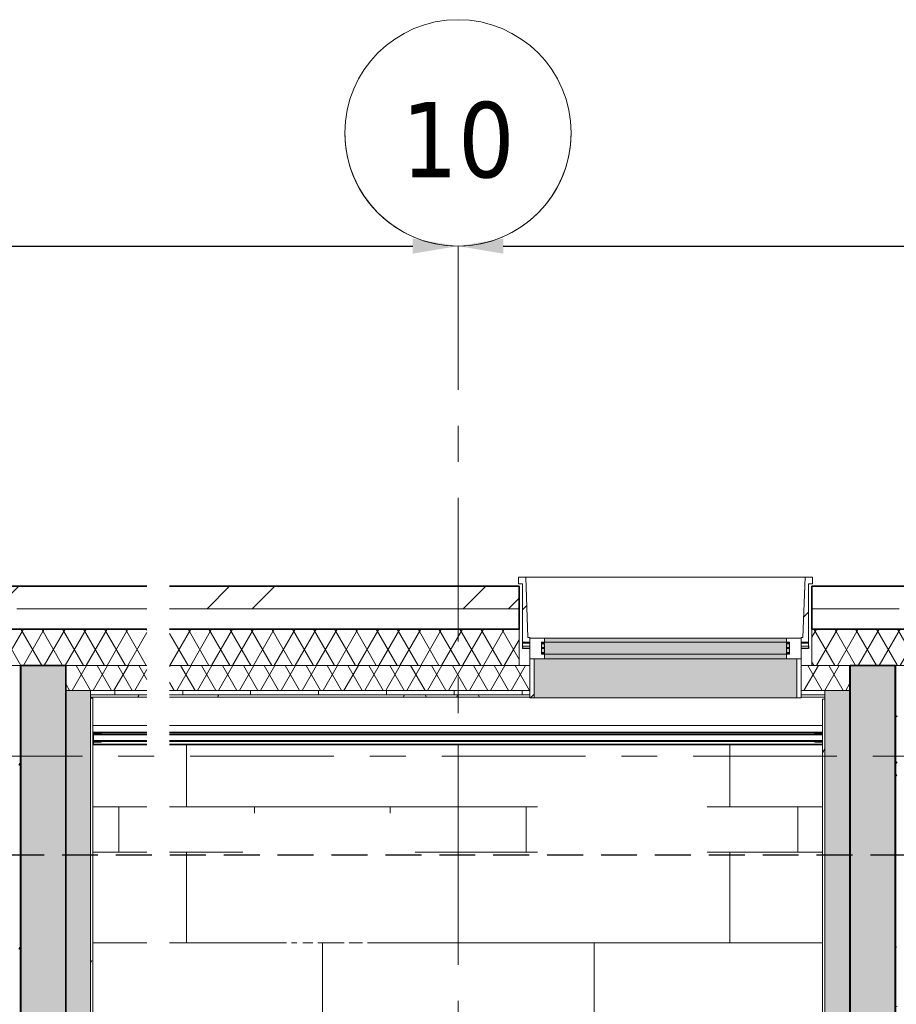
# Model space of a CAD drawing. Extents: x 3165 to 57695, y -7842 to 39081.
# Tile 59 of 248: x 19080 to 22953, y 34732 to 39081. Entities that reach past the tile are written whole.
import ezdxf

# ---------------------------------------------------------------- set-up
doc = ezdxf.new("R2010")
doc.units = 0
doc.header["$LTSCALE"] = 50
doc.header["$PDSIZE"] = -5
doc.linetypes.add('HIDDEN2', pattern=[4.7625, 3.175, -1.5875])
doc.linetypes.add('Onderlegger 3e verdieping$0$stramien', pattern=[22.225, 12.7, -3.175, 3.175, -3.175])
doc.layers.get('0').update_dxf_attribs({"linetype": 'CONTINUOUS'})
doc.layers.get('DEFPOINTS').update_dxf_attribs({"linetype": 'CONTINUOUS'})
doc.layers.add('AS-M38--_F123--_Wandlengte', color=1, linetype='CONTINUOUS')
for name, color, linetype, lineweight in [('Onderlegger 3e verdieping$0$A-DETL-MBND', 8, 'CONTINUOUS', 18), ('Onderlegger 3e verdieping$0$A-EQPM', 8, 'CONTINUOUS', 18), ('Onderlegger 3e verdieping$0$A-GENM', 8, 'CONTINUOUS', 18), ('Onderlegger 3e verdieping$0$A-GLAZ', 8, 'CONTINUOUS', 25), ('Onderlegger 3e verdieping$0$A-WALL', 8, 'CONTINUOUS', 25), ('Onderlegger 3e verdieping$0$A-WALL-PATT', 8, 'CONTINUOUS', 50), ('Onderlegger 3e verdieping$0$I-WALL', 8, 'CONTINUOUS', 25), ('Onderlegger 3e verdieping$0$S-GRID', 8, 'CONTINUOUS', 18)]:
    doc.layers.add(name, color=color, linetype=linetype, lineweight=lineweight)
doc.styles.add('Onderlegger 3e verdieping$0$Tahoma', font='TAHOMA.TTF', dxfattribs={"height": 333.256173})
doc.styles.get("Standard").update_dxf_attribs({"font": 'isocp.shx'})
doc.dimstyles.new('CWall_F2_Wandlengte', dxfattribs={"dimscale": 50, "dimtxt": 2.5, "dimasz": 2, "dimexe": 1, "dimexo": 1, "dimgap": 0.5, "dimtad": 1, "dimdec": 0, "dimdsep": 46, "dimtxsty": 'Standard', "dimcen": 2.5, "dimclrt": 2, "dimadec": 0, "dimazin": 0, "dimtfac": 1, "dimtdec": 0, "dimtix": 1, "dimtmove": 2, "dimatfit": 0, "dimfxl": 0, "dimtolj": 1, "dimtzin": 0, "dimarcsym": 0})
pattern_1 = [(0, (0, 0), (406.4, 101.6), [33.528, -271.272, 33.528, -271.272, -1625.6]), (0, (0, 0), (406.4, 101.6), [-609.6, 33.528, -576.072, 33.528, -271.272, -711.2]), (0, (0, 0), (406.4, 101.6), [-1524, 33.528, -169.672, 33.528, -474.472]), (120, (152.4, 50.8), (-291.18818, 301.15272), [33.528, -271.272, 33.528, -271.272, -1625.6]), (120, (152.4, 50.8), (-291.18818, 301.15272), [-609.6, 33.528, -576.072, 33.528, -271.272, -711.2]), (120, (152.4, 50.8), (-291.18818, 301.15272), [-1524, 33.528, -169.672, 33.528, -474.472]), (240, (203.2, 254), (-115.21182, -402.75272), [33.528, -271.272, 33.528, -271.272, -1625.6]), (240, (203.2, 254), (-115.21182, -402.75272), [-609.6, 33.528, -576.072, 33.528, -271.272, -711.2]), (240, (203.2, 254), (-115.21182, -402.75272), [-1524, 33.528, -169.672, 33.528, -474.472])]
pattern_2 = [(45, (-21876.44, -36403.2), (-212.132, 212.132), [])]

# ---------------------------------------------------------------- blocks, each defined once
blk = doc.blocks.new('Onderlegger 3e verdieping$0$34_KU_hardglazen balustrade trappenhuis westgevel - Type-2932857-Plotview 3e Verdieping - schaal 1 op 100')
at = {"layer": 'Onderlegger 3e verdieping$0$A-DETL-MBND'}
blk.add_hatch(color=256, dxfattribs=at).paths.add_polyline_path([(255.7, -25), (255.7, -25), (20, -25)], flags=0)
for p, q in [((53.5, 7), (17, 7)), ((17, 5), (53.5, 5)), ((20, 7), (20, 8.5)), ((20, 8.5), (255.7, 8.5)), ((20, 2.2), (20, 5)), ((20, 0), (20, 2.2)), ((20, 2.2), (255.7, 2.2)), ((20, -25), (20, 0)), ((255.7, 0), (20, 0)), ((53.5, 5), (53.5, 7)), ((355.7, 8.5), (3240, 8.5)), ((355.7, 2.2), (3240, 2.2)), ((3240, 0), (355.7, 0)), ((3240.9, 7), (3206.6, 7)), ((3206.6, 7), (3206.6, 5)), ((3206.6, 5), (3240.9, 5)), ((3240, 8.5), (3240, 7)), ((3240, 5), (3240, 2.2)), ((3240, 2.2), (3240, 0)), ((3240, 0), (3240, -25)), ((53.5, -31), (17, -31)), ((17, -33), (53.5, -33)), ((20, -29.1), (20, -25)), ((255.7, -25), (20, -25)), ((20, -31), (20, -29.1)), ((20, -29.1), (255.7, -29.1)), ((20, -42), (20, -33)), ((20, -44), (20, -42)), ((20, -42), (255.7, -42)), ((53.5, -33), (53.5, -31)), ((3240, -25), (355.7, -25)), ((355.7, -29.1), (3240, -29.1)), ((355.7, -42), (3240, -42)), ((3240.9, -31), (3206.6, -31)), ((3206.6, -31), (3206.6, -33)), ((3206.6, -33), (3240.9, -33)), ((3240, -25), (3240, -29.1)), ((3240, -29.1), (3240, -31)), ((3240, -33), (3240, -42)), ((3240, -42), (3240, -44))]:
    blk.add_line(p, q, dxfattribs=at)
blk = doc.blocks.new('Onderlegger 3e verdieping$0$24_KU_natuursteen strook tegen bordes - Type-2986769-Plotview 3e Verdieping - schaal 1 op 100')
at = {"layer": 'Onderlegger 3e verdieping$0$A-DETL-MBND'}
for p, q in [((355.7, 30), (117, 30)), ((117, 0), (355.7, 0)), ((3340.9, 30), (455.7, 30)), ((455.7, 0), (3340.9, 0))]:
    blk.add_line(p, q, dxfattribs=at)
blk = doc.blocks.new('Onderlegger 3e verdieping$0$31_KA_Hoge houten kozijn westgevel verhoogd 525 mm - 31_KA_Hoge houten kozijn westgevel verhoogd 525 mm-11963886-Plotview 3e Verdieping - schaal 1 op 100')
at = {"layer": 'Onderlegger 3e verdieping$0$A-GLAZ', "lineweight": 18}
h = blk.add_hatch(dxfattribs=at)
h.set_pattern_fill('FP_453', color=256, style=0, pattern_type=2)
h.set_pattern_definition(pattern_2)
h.paths.add_polyline_path([(-574.8, -71.9), (-542.8, -71.9), (-542.8, -51.9), (-550.6, -51.9), (-560.2, 215.1), (-592.8, 215.1), (-592.8, 185.1), (-574.8, 185.1)], flags=0)
at = {"layer": 'Onderlegger 3e verdieping$0$A-GLAZ'}
for points in [[(-574.9, 135), (-574.8, 135), (-574.9, 175)], [(-229.4, -72), (591.1, -72), (591.1, -55), (-477.4, -55), (-477.4, -72)], [(-229.4, -124.8), (591.1, -124.8), (591.1, -72), (-477.4, -72), (-477.4, -124.8)], [(-229.4, -145), (591.1, -145), (591.1, -124.8), (-477.4, -124.8), (-477.4, -145)], [(-478.1, -318.5), (636.5, -318.5), (636.5, -145), (-522.8, -145), (-522.8, -318.5), (-490.9, -318.5)]]:
    blk.add_hatch(color=256, dxfattribs=at).paths.add_polyline_path(points, flags=0)
at = {"layer": 'Onderlegger 3e verdieping$0$A-GLAZ', "lineweight": 18}
h = blk.add_hatch(dxfattribs=at)
h.set_pattern_fill('FP_453', color=256, style=0, pattern_type=2)
h.set_pattern_definition(pattern_2)
h.paths.add_polyline_path([(688.5, -71.9), (688.5, 185.1), (706.5, 185.1), (706.5, 215.1), (673.9, 215.1), (664.2, -51.9), (656.5, -51.9), (656.5, -71.9)], flags=0)
at = {"layer": 'Onderlegger 3e verdieping$0$A-GLAZ'}
h = blk.add_hatch(color=256, dxfattribs=at)
h.paths.add_polyline_path([(-478.1, -124.8), (-477.4, -124.8), (-477.4, -121.3), (-489.8, -121.3), (-489.8, -117.3), (-477.4, -117.3), (-477.4, -100.3), (-489.8, -100.3), (-489.8, -96.3), (-477.4, -96.3), (-477.4, -79.3), (-489.8, -79.3), (-489.8, -75.3), (-477.4, -75.3), (-477.4, -72), (-490.9, -72), (-490.9, -124.8)], flags=0)
h.paths.add_polyline_path([(591.1, -124.8), (604.5, -124.8), (603.5, -72), (591.1, -72), (591.1, -75.3), (603.5, -75.3), (603.5, -79.3), (591.1, -79.3), (591.1, -96.3), (603.5, -96.3), (603.5, -100.3), (591.1, -100.3), (591.1, -117.3), (603.5, -117.3), (603.5, -121.3), (591.1, -121.3), (591.1, -122.9)], flags=0)
at = {"layer": 'Onderlegger 3e verdieping$0$A-GLAZ', "lineweight": 18}
h = blk.add_hatch(dxfattribs=at)
h.set_pattern_fill('FP_454', color=256, style=0, pattern_type=2)
h.set_pattern_definition([(0, (-21876.44, -36403.2), (0, 100), [])])
h.paths.add_polyline_path([(-542.8, -100), (-542.8, -89.9), (-574.8, -89.9), (-574.8, -100)], flags=0)
h.paths.add_polyline_path([(688.5, -100), (688.5, -89.9), (656.5, -89.9), (656.5, -100)], flags=0)
h = blk.add_hatch(dxfattribs=at)
h.set_pattern_fill('FP_453', color=256, style=0, pattern_type=2)
h.set_pattern_definition(pattern_2)
h.paths.add_polyline_path([(-542.8, -318.5), (-522.8, -318.5), (-522.8, -145), (-542.8, -145), (-542.8, -315)], flags=0)
h.paths.add_polyline_path([(656.5, -318.5), (656.5, -145), (636.5, -145), (636.5, -318.5)], flags=0)
for p, q in [((-592.8, 215.1), (-560.2, 215.1)), ((-592.8, 185.1), (-592.8, 215.1)), ((-574.8, 185.1), (-592.8, 185.1)), ((-574.8, -71.9), (-574.8, 185.1)), ((-560.2, 215.1), (-550.6, -51.9)), ((-560.2, 215.1), (673.9, 215.1)), ((673.9, 215.1), (664.2, -51.9)), ((706.5, 215.1), (673.9, 215.1)), ((688.5, -71.9), (688.5, 185.1)), ((688.5, 185.1), (706.5, 185.1)), ((706.5, 185.1), (706.5, 215.1)), ((-542.8, -71.9), (-574.8, -71.9)), ((-574.8, -76.7), (-574.8, -71.9)), ((-574.8, -76.7), (-542.8, -76.7)), ((-574.8, -89.9), (-574.8, -76.7)), ((-550.6, -51.9), (-542.8, -51.9)), ((-542.8, -51.9), (-542.8, -71.9)), ((-542.8, -55), (-477.4, -55)), ((-542.8, -145), (-542.8, -55)), ((-490.9, -72), (-490.9, -124.8)), ((-477.4, -72), (-490.9, -72)), ((-477.4, -72), (-477.4, -55)), ((-477.4, -55), (591.1, -55)), ((-477.4, -124.8), (-477.4, -72)), ((-477.4, -72), (591.1, -72)), ((591.1, -55), (656.5, -55)), ((591.1, -55), (591.1, -72)), ((604.5, -72), (591.1, -72)), ((591.1, -72), (591.1, -124.8)), ((604.5, -124.8), (604.5, -72)), ((664.2, -51.9), (656.5, -51.9)), ((656.5, -51.9), (656.5, -71.9)), ((656.5, -55), (656.5, -145)), ((656.5, -71.9), (688.5, -71.9)), ((656.5, -76.7), (688.5, -76.7)), ((688.5, -76.7), (688.5, -71.9)), ((688.5, -89.9), (688.5, -76.7)), ((-542.8, -89.9), (-574.8, -89.9)), ((-490.9, -124.8), (-477.4, -124.8)), ((-477.4, -145), (-477.4, -124.8)), ((-477.4, -124.8), (591.1, -124.8)), ((591.1, -124.8), (604.5, -124.8)), ((591.1, -124.8), (591.1, -145)), ((688.5, -89.9), (656.5, -89.9)), ((-542.8, -145), (-522.8, -145)), ((-542.8, -175), (-542.8, -145)), ((-478.1, -145), (-542.8, -145)), ((-522.8, -145), (-522.8, -318.5)), ((-477.4, -138.8), (-478.1, -145)), ((-477.4, -145), (591.1, -145)), ((591.8, -145), (591.1, -138.8)), ((656.5, -145), (591.8, -145)), ((636.5, -145), (656.5, -145)), ((636.5, -318.5), (636.5, -145)), ((656.5, -145), (656.5, -175)), ((-542.8, -318.5), (-542.8, -315)), ((-522.8, -318.5), (-542.8, -318.5)), ((636.5, -318.5), (-522.8, -318.5)), ((656.5, -318.5), (636.5, -318.5)), ((656.5, -315), (656.5, -318.5))]:
    blk.add_line(p, q, dxfattribs=at)
at = {"layer": 'Onderlegger 3e verdieping$0$A-GLAZ'}
for p, q in [((-574.9, -89.9), (-574.9, -100)), ((-542.8, -100), (-574.9, -100)), ((688.5, -100), (656.5, -100)), ((688.5, -89.9), (688.5, -100))]:
    blk.add_line(p, q, dxfattribs=at)
blk = doc.blocks.new('Onderlegger 3e verdieping$0$31_KA_Houten kozijn metselwerkgevel triple glas - Type-11963887-Plotview 3e Verdieping - schaal 1 op 100')
at = {"layer": 'Onderlegger 3e verdieping$0$A-GLAZ'}
h = blk.add_hatch(color=256, dxfattribs=at)
h.paths.add_polyline_path([(12.4, 42), (12.4, 46), (0, 46), (0, 42)], flags=0)
h.paths.add_polyline_path([(1080.9, 42), (1093.3, 42), (1093.3, 46), (1080.9, 46)], flags=0)
h = blk.add_hatch(color=256, dxfattribs=at)
h.paths.add_polyline_path([(12.4, 21), (12.4, 25), (0, 25), (0, 21)], flags=0)
h.paths.add_polyline_path([(1080.9, 21), (1093.3, 21), (1093.3, 25), (1080.9, 25)], flags=0)
h = blk.add_hatch(color=256, dxfattribs=at)
h.paths.add_polyline_path([(12.4, 0), (12.4, 4), (0, 4), (0, 0)], flags=0)
h.paths.add_polyline_path([(1080.9, 0), (1093.3, 0), (1093.3, 4), (1080.9, 4)], flags=0)
at = {"layer": 'Onderlegger 3e verdieping$0$A-GLAZ', "lineweight": 18}
for p, q in [((0, 46), (12.4, 46)), ((0, 42), (0, 46)), ((1080.9, 46), (1093.3, 46)), ((1093.3, 46), (1093.3, 42)), ((12.4, 42), (0, 42)), ((0, 25), (12.4, 25)), ((0, 21), (0, 25)), ((12.4, 21), (0, 21)), ((0, 4), (12.4, 4)), ((0, 0), (0, 4)), ((12.4, 0), (0, 0)), ((1093.3, 42), (1080.9, 42)), ((1080.9, 25), (1093.3, 25)), ((1093.3, 21), (1080.9, 21)), ((1080.9, 4), (1093.3, 4)), ((1093.3, 0), (1080.9, 0)), ((1093.3, 25), (1093.3, 21)), ((1093.3, 4), (1093.3, 0))]:
    blk.add_line(p, q, dxfattribs=at)
blk = doc.blocks.new('Onderlegger 3e verdieping$0$Grid - 5 mm-3639987-Plotview 3e Verdieping - schaal 1 op 100')
at = {"layer": 'Onderlegger 3e verdieping$0$S-GRID'}
blk.add_circle((0, 0), 5, dxfattribs=at)
for start, end in [(360, 180), (180, 360)]:
    blk.add_arc((0, 0), 5, start, end, dxfattribs=at)
blk = doc.blocks.new('Onderlegger 3e verdieping')
at = {"layer": 'Onderlegger 3e verdieping$0$A-DETL-MBND'}
h = blk.add_hatch(dxfattribs=at)
h.set_pattern_fill('FP_110', color=256, style=0, pattern_type=2)
h.set_pattern_definition([(180, (21016.6, 35403), (-2e-13, -1400), []), (180, (21016.6, 35003), (-2e-13, -1400), []), (180, (21016.6, 34603), (-2e-13, -1400), []), (180, (21016.6, 34203), (-2e-13, -1400), []), (270, (21016.6, 35403), (1200, 7e-14), [400, -1000]), (270, (20416.6, 35003), (1200, 7e-14), [400, -1000]), (270, (21016.6, 34603), (1200, 7e-14), [400, -1000]), (270, (20716.6, 34203), (600, 4e-14), [200, -1200])])
h.paths.add_polyline_path([(19403.6, 34577.9), (19484.7, 34578.2), (19485.7, 34585.6), (19576.6, 34585.6), (19576.6, 34628.2), (20786.6, 34628.2), (20786.6, 34578.2), (21241, 34578.2), (21241, 34628.2), (22451, 34628.2), (22451, 34578.2), (22627.5, 34577.9), (22627.5, 35878.2), (19742.3, 35878.2), (19742.3, 34934.1), (19642.3, 34934.1), (19642.3, 35878.2), (19403.6, 35878.2), (19403.6, 34981.1)], flags=0)
h.paths.add_polyline_path([(20439, 34901.1), (20439, 34925.7), (20463.6, 34925.7), (20463.6, 34901.1)], flags=0)
h.paths.add_polyline_path([(20396.8, 34901.1), (20373, 34901.1), (20281.2, 35038.5), (20281.2, 34901.1), (20258.9, 34901.1), (20258.9, 35076.1), (20282.7, 35076.1), (20374.5, 34938.7), (20374.5, 35076.1), (20396.8, 35076.1), (20396.8, 34938.7)], flags=0)
h.paths.add_polyline_path([(20694.4, 34901.1), (20669.8, 34901.1), (20669.8, 34925.7), (20694.4, 34925.7), (20694.4, 34920.3)], flags=0)
h.paths.add_polyline_path([(20553.1, 34901.1), (20485.6, 35076.1), (20510.7, 35076.1), (20565.4, 34920.3), (20577.2, 34955.8), (20622, 35076.1), (20645.5, 35076.1), (20577.2, 34901.1), (20556.2, 34901.1)], flags=0)
h.paths.add_polyline_path([(22059.2, 35044), (21367.4, 35044), (21367.4, 35794), (22117.4, 35794), (22117.4, 35044), (22069.4, 35044)], flags=0)
h.paths.add_polyline_path([(20447, 35391.9), (20444.4, 35391.9), (20066.4, 35209.4), (20066.4, 35576.9), (20069, 35575.7), (20825.1, 35575.7), (20827.6, 35575.7), (20827.6, 35209.4), (20448.3, 35392.6)], flags=0)
h.paths.add_polyline_path([(20719.1, 35208.2), (20066.4, 35208.2), (20447, 35391.9), (20827.6, 35208.2)], flags=0)
at = {"layer": 'Onderlegger 3e verdieping$0$A-WALL-PATT', "lineweight": 18}
h = blk.add_hatch(dxfattribs=at)
h.set_pattern_fill('FP_1', color=256, angle=45, style=0, pattern_type=2)
h.set_pattern_definition([(45, (400, -4e-13), (-565.685, 565.685), []), (45, (600, -6e-13), (-565.685, 565.685), [])])
h.paths.add_polyline_path([(4731.8, 36403.2), (4731.8, 36578.2), (4516.6, 36578.2), (4516.6, 36478.2), (4631.8, 36478.2), (4631.8, 36403.2)], flags=0)
h.paths.add_polyline_path([(6565.1, 36403.2), (6565.1, 36578.2), (6134.8, 36578.2), (6134.8, 36403.2), (6234.8, 36403.2), (6234.8, 36478.2), (6465.1, 36478.2), (6465.1, 36403.2)], flags=0)
h.paths.add_polyline_path([(8068.1, 36403.2), (8068.1, 36478.2), (8298.4, 36478.2), (8298.4, 36403.2), (8398.4, 36403.2), (8398.4, 36578.2), (7968.1, 36578.2), (7968.1, 36403.2), (8032.2, 36403.2)], flags=0)
h.paths.add_polyline_path([(9901.4, 36403.2), (9901.4, 36478.2), (10131.8, 36478.2), (10131.8, 36403.2), (10231.8, 36403.2), (10231.8, 36578.2), (9801.4, 36578.2), (9801.4, 36403.2), (9888.7, 36403.2)], flags=0)
h.paths.add_polyline_path([(11634.8, 36403.2), (11734.8, 36403.2), (11734.8, 36478.2), (11965.1, 36478.2), (11965.1, 36403.2), (12065.1, 36403.2), (12065.1, 36578.2), (11634.8, 36578.2)], flags=0)
h.paths.add_polyline_path([(13468.1, 36403.2), (13568.1, 36403.2), (13568.1, 36478.2), (13798.4, 36478.2), (13798.4, 36403.2), (13898.4, 36403.2), (13898.4, 36578.2), (13468.1, 36578.2)], flags=0)
h.paths.add_polyline_path([(17234.8, 36403.2), (17234.8, 36478.2), (17465.1, 36478.2), (17465.1, 36403.2), (17565.1, 36403.2), (17565.1, 36578.2), (17134.8, 36578.2), (17134.8, 36403.2)], flags=0)
h.paths.add_polyline_path([(15401.4, 36403.2), (15401.4, 36478.2), (15631.8, 36478.2), (15631.8, 36403.2), (15731.8, 36403.2), (15731.8, 36578.2), (15301.4, 36578.2), (15301.4, 36403.2)], flags=0)
h.paths.add_polyline_path([(19068.1, 36403.2), (19068.1, 36478.2), (19642.3, 36478.2), (19642.3, 36578.2), (18968.1, 36578.2), (18968.1, 36403.2)], flags=0)
h.paths.add_polyline_path([(19742.3, 36478.2), (21286.6, 36478.2), (21286.6, 36578.2), (19742.3, 36578.2), (19742.3, 36508.6)], flags=0)
h = blk.add_hatch(dxfattribs=at)
h.set_pattern_fill('FP_1', color=256, angle=45, style=0, pattern_type=2)
h.set_pattern_definition([(45, (400, -2e-13), (-565.685, 565.685), []), (45, (600, -3e-13), (-565.685, 565.685), [])])
h.paths.add_polyline_path([(24568.1, 36403.2), (24568.1, 36478.2), (24798.4, 36478.2), (24798.4, 36403.2), (24898.4, 36403.2), (24898.4, 36578.2), (24468.1, 36578.2), (24468.1, 36403.2)], flags=0)
h.paths.add_polyline_path([(22965.1, 36403.2), (23065.1, 36403.2), (23065.1, 36578.2), (22579.9, 36578.2), (22579.9, 36478.2), (22965.1, 36478.2)], flags=0)
h.paths.add_polyline_path([(26631.8, 36403.2), (26731.8, 36403.2), (26731.8, 36578.2), (26301.4, 36578.2), (26301.4, 36403.2), (26401.4, 36403.2), (26401.4, 36478.2), (26631.8, 36478.2)], flags=0)
h.paths.add_polyline_path([(29968.1, 36403.2), (30068.1, 36403.2), (30068.1, 36478.2), (30298.4, 36478.2), (30298.4, 36403.2), (30398.4, 36403.2), (30398.4, 36578.2), (29968.1, 36578.2)], flags=0)
h.paths.add_polyline_path([(28134.8, 36403.2), (28234.8, 36403.2), (28234.8, 36478.2), (28465.1, 36478.2), (28465.1, 36403.2), (28565.1, 36403.2), (28565.1, 36578.2), (28134.8, 36578.2)], flags=0)
h.paths.add_polyline_path([(32231.8, 36403.2), (32231.8, 36578.2), (31801.4, 36578.2), (31801.4, 36403.2), (31901.4, 36403.2), (31901.4, 36478.2), (32131.8, 36478.2), (32131.8, 36403.2), (32167.6, 36403.2)], flags=0)
h.paths.add_polyline_path([(33634.8, 36403.2), (33734.8, 36403.2), (33734.8, 36478.2), (33965.1, 36478.2), (33965.1, 36403.2), (34065.1, 36403.2), (34065.1, 36578.2), (33634.8, 36578.2)], flags=0)
h.paths.add_polyline_path([(35798.4, 36403.2), (35898.4, 36403.2), (35898.4, 36578.2), (35468.1, 36578.2), (35468.1, 36403.2), (35568.1, 36403.2), (35568.1, 36478.2), (35798.4, 36478.2)], flags=0)
h.paths.add_polyline_path([(37301.4, 36403.2), (37401.4, 36403.2), (37401.4, 36478.2), (37631.8, 36478.2), (37631.8, 36403.2), (37731.8, 36403.2), (37731.8, 36578.2), (37301.4, 36578.2), (37301.4, 36496.8)], flags=0)
h.paths.add_polyline_path([(39565.1, 36403.2), (39565.1, 36578.2), (39134.8, 36578.2), (39134.8, 36403.2), (39234.8, 36403.2), (39234.8, 36478.2), (39465.1, 36478.2), (39465.1, 36403.2)], flags=0)
h.paths.add_polyline_path([(41068.1, 36403.2), (41068.1, 36478.2), (41298.4, 36478.2), (41298.4, 36403.2), (41398.4, 36403.2), (41398.4, 36578.2), (40968.1, 36578.2), (40968.1, 36403.2)], flags=0)
h.paths.add_polyline_path([(42901.4, 36403.2), (42901.4, 36478.2), (43131.8, 36478.2), (43131.8, 36403.2), (43231.8, 36403.2), (43231.8, 36578.2), (42801.4, 36578.2), (42801.4, 36403.2)], flags=0)
h.paths.add_polyline_path([(46568.1, 36403.2), (46568.1, 36478.2), (46798.4, 36478.2), (46798.4, 36403.2), (46898.4, 36403.2), (46898.4, 36578.2), (46468.1, 36578.2), (46468.1, 36403.2)], flags=0)
h.paths.add_polyline_path([(44734.8, 36403.2), (44734.8, 36478.2), (44965.1, 36478.2), (44965.1, 36403.2), (45065.1, 36403.2), (45065.1, 36578.2), (44634.8, 36578.2), (44634.8, 36403.2)], flags=0)
h.paths.add_polyline_path([(50134.8, 36403.2), (50234.8, 36403.2), (50234.8, 36478.2), (50465.1, 36478.2), (50465.1, 36403.2), (50565.1, 36403.2), (50565.1, 36578.2), (50134.8, 36578.2)], flags=0)
h.paths.add_polyline_path([(48301.4, 36403.2), (48401.4, 36403.2), (48401.4, 36478.2), (48631.8, 36478.2), (48631.8, 36403.2), (48731.8, 36403.2), (48731.8, 36578.2), (48301.4, 36578.2)], flags=0)
h.paths.add_polyline_path([(51968.1, 36403.2), (52068.1, 36403.2), (52068.1, 36478.2), (52298.4, 36478.2), (52298.4, 36403.2), (52398.4, 36403.2), (52398.4, 36578.2), (51968.1, 36578.2)], flags=0)
h.paths.add_polyline_path([(53901.4, 36403.2), (53901.4, 36478.2), (54016.6, 36478.2), (54016.6, 36578.2), (53801.4, 36578.2), (53801.4, 36403.2), (53827.5, 36403.2)], flags=0)
h = blk.add_hatch(dxfattribs=at)
h.set_pattern_fill('FP_2', color=256, angle=60, style=0, pattern_type=2)
h.set_pattern_definition([(240, (12901.59, 36538.2), (46.182, -80.0104), []), (300, (12809.19, 36538.2), (92.382, -0.0104), [])])
h.paths.add_polyline_path([(4731.8, 36228.2), (4731.8, 36388.2), (4516.6, 36388.2), (4516.6, 36228.2), (4628.4, 36228.2)], flags=0)
h.paths.add_polyline_path([(6565.1, 36228.2), (6565.1, 36388.2), (6134.8, 36388.2), (6134.8, 36228.2), (6485, 36228.2)], flags=0)
h.paths.add_polyline_path([(8398.4, 36228.2), (8398.4, 36388.2), (7968.1, 36388.2), (7968.1, 36228.2), (8341.6, 36228.2)], flags=0)
h.paths.add_polyline_path([(9888.7, 36228.2), (10231.8, 36228.2), (10231.8, 36388.2), (9801.4, 36388.2), (9801.4, 36228.2)], flags=0)
h.paths.add_polyline_path([(11634.8, 36228.2), (12065.1, 36228.2), (12065.1, 36388.2), (11634.8, 36388.2), (11634.8, 36280.3)], flags=0)
h.paths.add_polyline_path([(13468.1, 36228.2), (13898.4, 36228.2), (13898.4, 36388.2), (13468.1, 36388.2), (13468.1, 36280.3)], flags=0)
h.paths.add_polyline_path([(15458.4, 36228.2), (15731.8, 36228.2), (15731.8, 36388.2), (15301.4, 36388.2), (15301.4, 36228.2)], flags=0)
h.paths.add_polyline_path([(17134.8, 36228.2), (17565.1, 36228.2), (17565.1, 36388.2), (17134.8, 36388.2), (17134.8, 36280.3)], flags=0)
h.paths.add_polyline_path([(19642.3, 36228.2), (19642.3, 36388.2), (18968.1, 36388.2), (18968.1, 36228.2), (19171.6, 36228.2)], flags=0)
h.paths.add_polyline_path([(19742.3, 36228.2), (21286.6, 36228.2), (21286.6, 36388.2), (19742.3, 36388.2), (19742.3, 36280.3)], flags=0)
h = blk.add_hatch(dxfattribs=at)
h.set_pattern_fill('FP_160', color=256, angle=60, style=0, pattern_type=2)
h.set_pattern_definition([(240, (38298.27, 36538.2), (46.18203, -80.01037), []), (300, (38205.87, 36538.2), (92.38203, -0.01037), [])])
h.paths.add_polyline_path([(23065.1, 36228.2), (23065.1, 36388.2), (22579.9, 36388.2), (22579.9, 36228.2), (22884.7, 36228.2)], flags=0)
h.paths.add_polyline_path([(24898.4, 36228.2), (24898.4, 36388.2), (24468.1, 36388.2), (24468.1, 36228.2), (24741.3, 36228.2)], flags=0)
h.paths.add_polyline_path([(26301.4, 36228.2), (26731.8, 36228.2), (26731.8, 36388.2), (26301.4, 36388.2), (26301.4, 36280.3)], flags=0)
h.paths.add_polyline_path([(28145, 36228.2), (28565.1, 36228.2), (28565.1, 36388.2), (28134.8, 36388.2), (28134.8, 36228.2)], flags=0)
h.paths.add_polyline_path([(29968.1, 36228.2), (30398.4, 36228.2), (30398.4, 36388.2), (29968.1, 36388.2), (29968.1, 36280.3)], flags=0)
h.paths.add_polyline_path([(31801.4, 36228.2), (32231.8, 36228.2), (32231.8, 36388.2), (31801.4, 36388.2), (31801.4, 36280.3)], flags=0)
h.paths.add_polyline_path([(34024.1, 36228.2), (34065.1, 36228.2), (34065.1, 36388.2), (33634.8, 36388.2), (33634.8, 36228.2), (33714.7, 36228.2)], flags=0)
h.paths.add_polyline_path([(35880.7, 36228.2), (35898.4, 36228.2), (35898.4, 36388.2), (35468.1, 36388.2), (35468.1, 36228.2), (35571.3, 36228.2)], flags=0)
h.paths.add_polyline_path([(37301.4, 36228.2), (37731.8, 36228.2), (37731.8, 36388.2), (37301.4, 36388.2), (37301.4, 36280.3)], flags=0)
h.paths.add_polyline_path([(39134.8, 36228.2), (39565.1, 36228.2), (39565.1, 36388.2), (39134.8, 36388.2), (39134.8, 36280.3)], flags=0)
h.paths.add_polyline_path([(41141, 36228.2), (41398.4, 36228.2), (41398.4, 36388.2), (40968.1, 36388.2), (40968.1, 36228.2)], flags=0)
h.paths.add_polyline_path([(42801.4, 36228.2), (43231.8, 36228.2), (43231.8, 36388.2), (42801.4, 36388.2), (42801.4, 36280.3)], flags=0)
h.paths.add_polyline_path([(44634.8, 36228.2), (45065.1, 36228.2), (45065.1, 36388.2), (44634.8, 36388.2), (44634.8, 36280.3)], flags=0)
h.paths.add_polyline_path([(46468.1, 36228.2), (46898.4, 36228.2), (46898.4, 36388.2), (46468.1, 36388.2), (46468.1, 36280.3)], flags=0)
h.paths.add_polyline_path([(48301.4, 36228.2), (48731.8, 36228.2), (48731.8, 36388.2), (48301.4, 36388.2), (48301.4, 36280.3)], flags=0)
h.paths.add_polyline_path([(50423.8, 36228.2), (50565.1, 36228.2), (50565.1, 36388.2), (50134.8, 36388.2), (50134.8, 36228.2)], flags=0)
h.paths.add_polyline_path([(51968.1, 36228.2), (52398.4, 36228.2), (52398.4, 36388.2), (51968.1, 36388.2), (51968.1, 36280.3)], flags=0)
h.paths.add_polyline_path([(53801.4, 36228.2), (54016.6, 36228.2), (54016.6, 36388.2), (53801.4, 36388.2), (53801.4, 36280.3)], flags=0)
h = blk.add_hatch(dxfattribs=at)
h.set_pattern_fill('FP_11', color=256, style=0, pattern_type=2)
h.set_pattern_definition(pattern_1)
h.paths.add_polyline_path([(19076.6, 30061.2), (19086.6, 30061.2), (19086.6, 36228.2), (19076.6, 36228.2), (19076.6, 30217.6)], flags=0)
at = {"layer": 'Onderlegger 3e verdieping$0$A-WALL-PATT', "lineweight": 25}
for points in [[(19083.6, 30061.2), (19283.6, 30061.2), (19283.6, 36228.2), (19083.6, 36228.2), (19083.6, 30217.6)], [(22749.6, 30061.2), (22949.6, 30061.2), (22949.6, 36228.2), (22749.6, 36228.2), (22749.6, 31083.7)], [(19393.6, 31778.2), (19393.6, 36118.2), (19283.6, 36118.2), (19283.6, 31778.2)], [(22746.6, 31778.2), (22746.6, 36118.2), (22636.6, 36118.2), (22636.6, 31778.2)]]:
    blk.add_hatch(color=256, dxfattribs=at).paths.add_polyline_path(points, flags=0)
at = {"layer": 'Onderlegger 3e verdieping$0$A-WALL-PATT', "lineweight": 18}
h = blk.add_hatch(dxfattribs=at)
h.set_pattern_fill('FP_455', color=256, angle=-300, style=0, pattern_type=2)
h.set_pattern_definition([(240, (21015.1, 36188.2), (46.182, -80.0104), []), (300, (20922.7, 36188.2), (92.382, -0.0104), [])])
h.paths.add_polyline_path([(22636.6, 36118.2), (22746.6, 36118.2), (22746.6, 36228.2), (22532.9, 36228.2), (22532.9, 36118.2), (22575.3, 36118.2)], flags=0)
h.paths.add_polyline_path([(21333.6, 36118.2), (21333.6, 36228.2), (19742.3, 36228.2), (19742.3, 36118.2), (21028.1, 36118.2)], flags=0)
h.paths.add_polyline_path([(19642.3, 36118.2), (19642.3, 36228.2), (19283.6, 36228.2), (19283.6, 36118.2), (19393.6, 36118.2)], flags=0)
h = blk.add_hatch(dxfattribs=at)
h.set_pattern_fill('FP_11', color=256, style=0, pattern_type=2)
h.set_pattern_definition(pattern_1)
h.paths.add_polyline_path([(22946.6, 30051.2), (22956.6, 30051.2), (22956.6, 36228.2), (22946.6, 36228.2), (22946.6, 30061.2)], flags=0)
h = blk.add_hatch(dxfattribs=at)
h.set_pattern_fill('FP_423', color=256, style=0, pattern_type=2)
h.set_pattern_definition([(90, (0, 0), (-300, 2e-14), [])])
h.paths.add_polyline_path([(22636.6, 36098.2), (22636.6, 36118.2), (22532.9, 36118.2), (22532.9, 36098.2), (22575.3, 36098.2)], flags=0)
h.paths.add_polyline_path([(21333.6, 36098.2), (21333.6, 36118.2), (19742.3, 36118.2), (19742.3, 36098.2), (21028.1, 36098.2)], flags=0)
h.paths.add_polyline_path([(19393.6, 36098.2), (19642.3, 36098.2), (19642.3, 36118.2), (19393.6, 36118.2)], flags=0)
h = blk.add_hatch(dxfattribs=at)
h.set_pattern_fill('FP_11', color=256, style=0, pattern_type=2)
h.set_pattern_definition(pattern_1)
h.paths.add_polyline_path([(22636.6, 36088.2), (22636.6, 36098.2), (22532.9, 36098.2), (22532.9, 36088.2), (22575.3, 36088.2)], flags=0)
h.paths.add_polyline_path([(21333.6, 36088.2), (21333.6, 36098.2), (19742.3, 36098.2), (19742.3, 36088.2), (21028.1, 36088.2)], flags=0)
h.paths.add_polyline_path([(19393.6, 36088.2), (19642.3, 36088.2), (19642.3, 36098.2), (19393.6, 36098.2)], flags=0)
h = blk.add_hatch(dxfattribs=at)
h.set_pattern_fill('FP_11', color=256, style=0, pattern_type=2)
h.set_pattern_definition(pattern_1)
h.paths.add_polyline_path([(19403.6, 31753.2), (19403.6, 36083.2), (19393.6, 36083.2), (19393.6, 31753.2)], flags=0)
h = blk.add_hatch(dxfattribs=at)
h.set_pattern_fill('FP_11', color=256, style=0, pattern_type=2)
h.set_pattern_definition(pattern_1)
h.paths.add_polyline_path([(22627.5, 31753.2), (22637.5, 31753.2), (22637.5, 36079.6), (22627.5, 36079.6), (22627.5, 31949.8)], flags=0)
at = {"layer": 'Onderlegger 3e verdieping$0$A-DETL-MBND'}
for p, q in [((19642.3, 35878.2), (19403.6, 35878.2)), ((22627.5, 35878.2), (19742.3, 35878.2))]:
    blk.add_line(p, q, dxfattribs=at)
at = {"layer": 'Onderlegger 3e verdieping$0$A-WALL', "lineweight": 35}
for p, q in [((19642.3, 36578.2), (18968.1, 36578.2)), ((21286.6, 36578.2), (19742.3, 36578.2)), ((21286.6, 36388.2), (21286.6, 36578.2)), ((23065.1, 36578.2), (22579.9, 36578.2)), ((22579.9, 36578.2), (22579.9, 36388.2)), ((19642.3, 36388.2), (18968.1, 36388.2)), ((21286.6, 36388.2), (19742.3, 36388.2)), ((23065.1, 36388.2), (22579.9, 36388.2)), ((19283.6, 36228.2), (19083.6, 36228.2)), ((19083.6, 36228.2), (19083.6, 30061.2)), ((19283.6, 30061.2), (19283.6, 36228.2)), ((22949.6, 36228.2), (22749.6, 36228.2)), ((22749.6, 36228.2), (22749.6, 30061.2)), ((22949.6, 30061.2), (22949.6, 36228.2))]:
    blk.add_line(p, q, dxfattribs=at)
at = {"layer": 'Onderlegger 3e verdieping$0$A-WALL', "lineweight": 18}
for p, q in [((19642.3, 36478.2), (19068.1, 36478.2)), ((21286.6, 36478.2), (19742.3, 36478.2)), ((22965.1, 36478.2), (22579.9, 36478.2)), ((21286.6, 36228.2), (21286.6, 36388.2)), ((22579.9, 36388.2), (22579.9, 36228.2)), ((18968.1, 36228.2), (19283.6, 36228.2)), ((22746.6, 36228.2), (23065.1, 36228.2))]:
    blk.add_line(p, q, dxfattribs=at)
at = {"layer": 'Onderlegger 3e verdieping$0$I-WALL', "lineweight": 18}
for p, q in [((19086.6, 30061.2), (19086.6, 36228.2)), ((19642.3, 36228.2), (19283.6, 36228.2)), ((19283.6, 36228.2), (19283.6, 31778.2)), ((21333.6, 36228.2), (19742.3, 36228.2)), ((21333.6, 36088.2), (21333.6, 36228.2)), ((22746.6, 36228.2), (22532.9, 36228.2)), ((22532.9, 36228.2), (22532.9, 36088.2)), ((22746.6, 31778.2), (22746.6, 36228.2)), ((22946.6, 36228.2), (22946.6, 30061.2)), ((19283.6, 36118.2), (19642.3, 36118.2)), ((19393.6, 31753.2), (19393.6, 36118.2)), ((19642.3, 36098.2), (19393.6, 36098.2)), ((21333.6, 36118.2), (19742.3, 36118.2)), ((21333.6, 36098.2), (19742.3, 36098.2)), ((22532.9, 36118.2), (22746.6, 36118.2)), ((22636.6, 36098.2), (22532.9, 36098.2)), ((22636.6, 36118.2), (22636.6, 31778.2)), ((19393.6, 36088.2), (19642.3, 36088.2)), ((19403.6, 36083.2), (19393.6, 36083.2)), ((19403.6, 31753.2), (19403.6, 36083.2)), ((19742.3, 36088.2), (21333.6, 36088.2)), ((22532.9, 36088.2), (22636.6, 36088.2)), ((22637.5, 36079.6), (22627.5, 36079.6)), ((22627.5, 36079.6), (22627.5, 31753.2)), ((22637.5, 31753.2), (22637.5, 36079.6))]:
    blk.add_line(p, q, dxfattribs=at)
at = {"layer": 'Onderlegger 3e verdieping$0$S-GRID', "linetype": 'Onderlegger 3e verdieping$0$stramien'}
for p, q in [((21016.6, 38080.6), (21016.6, 16252.6)), ((3164.6, 35828.2), (56107.8, 35828.2))]:
    blk.add_line(p, q, dxfattribs=at)
at = {"layer": 'Onderlegger 3e verdieping$0$A-EQPM'}
blk.add_blockref('Onderlegger 3e verdieping$0$34_KU_hardglazen balustrade trappenhuis westgevel - Type-2932857-Plotview 3e Verdieping - schaal 1 op 100', (19386.6, 35922.2), dxfattribs=at)
at = {"layer": 'Onderlegger 3e verdieping$0$A-GENM'}
blk.add_blockref('Onderlegger 3e verdieping$0$24_KU_natuursteen strook tegen bordes - Type-2986769-Plotview 3e Verdieping - schaal 1 op 100', (19286.6, 35933.2), dxfattribs=at)
at = {"layer": 'Onderlegger 3e verdieping$0$A-GLAZ'}
for name, p in [('Onderlegger 3e verdieping$0$31_KA_Hoge houten kozijn westgevel verhoogd 525 mm - 31_KA_Hoge houten kozijn westgevel verhoogd 525 mm-11963886-Plotview 3e Verdieping - schaal 1 op 100', (21876.4, 36403.2)), ('Onderlegger 3e verdieping$0$31_KA_Houten kozijn metselwerkgevel triple glas - Type-11963887-Plotview 3e Verdieping - schaal 1 op 100', (21386.6, 36281.9))]:
    blk.add_blockref(name, p, dxfattribs=at)
at = {"layer": 'Onderlegger 3e verdieping$0$S-GRID', "xscale": 99.99999999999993, "yscale": 99.99999999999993, "zscale": 99.99999999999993, "rotation": 180}
blk.add_blockref('Onderlegger 3e verdieping$0$Grid - 5 mm-3639987-Plotview 3e Verdieping - schaal 1 op 100', (21016.6, 38580.6), dxfattribs=at)
at = {"layer": 'Onderlegger 3e verdieping$0$S-GRID', "insert": (21016.7, 38717.5), "char_height": 333.26, "width": 604.77, "attachment_point": 2, "line_spacing_factor": 1.000232, "style": 'Onderlegger 3e verdieping$0$Tahoma'}
blk.add_mtext('10', dxfattribs=at)
blk = doc.blocks.new('*D301')
at = {"layer": 'AS-M38--_F123--_Wandlengte', "color": 0, "lineweight": -2}
blk.add_line((15716.6, 38080.6), (20816.6, 38080.6), dxfattribs=at)
at = {"layer": 'AS-M38--_F123--_Wandlengte', "color": 0}
for points in [[(15716.6, 38113.9), (15716.6, 38047.2), (15516.6, 38080.6)], [(20816.6, 38113.9), (20816.6, 38047.2), (21016.6, 38080.6)]]:
    blk.add_solid(points, dxfattribs=at)
at = {"layer": 'DEFPOINTS', "color": 0}
for p in [(15516.6, 38080.6), (21016.6, 38080.6), (21016.6, 38080.6)]:
    blk.add_point(p, dxfattribs=at)
at = {"layer": 'AS-M38--_F123--_Wandlengte', "color": 2, "insert": (18266.6, 38255.6), "char_height": 300, "attachment_point": 5}
blk.add_mtext('\\A1;5500', dxfattribs=at)
blk = doc.blocks.new('*D302')
at = {"layer": 'AS-M38--_F123--_Wandlengte', "color": 0, "lineweight": -2}
blk.add_line((21216.6, 38080.6), (26316.6, 38080.6), dxfattribs=at)
at = {"layer": 'AS-M38--_F123--_Wandlengte', "color": 0}
for points in [[(21216.6, 38113.9), (21216.6, 38047.2), (21016.6, 38080.6)], [(26316.6, 38113.9), (26316.6, 38047.2), (26516.6, 38080.6)]]:
    blk.add_solid(points, dxfattribs=at)
at = {"layer": 'DEFPOINTS', "color": 0}
for p in [(21016.6, 38080.6), (26516.6, 38080.6), (26516.6, 38080.6)]:
    blk.add_point(p, dxfattribs=at)
at = {"layer": 'AS-M38--_F123--_Wandlengte', "color": 2, "insert": (23766.6, 38255.6), "char_height": 300, "attachment_point": 5}
blk.add_mtext('\\A1;5500', dxfattribs=at)

msp = doc.modelspace()

# ---------------------------------------------------------------- linework, layer by layer
at = {"color": 8, "linetype": 'HIDDEN2'}
msp.add_line((4741.6, 35392.2), (53791.6, 35392.2), dxfattribs=at)

# ---------------------------------------------------------------- block references
msp.add_blockref('Onderlegger 3e verdieping', (0, 0))

# ---------------------------------------------------------------- dimensions: what is measured, and where the dimension line sits
at = {"layer": 'AS-M38--_F123--_Wandlengte'}
for base, p1, p2, picture, middle in [((21016.6, 38080.6), (15516.6, 38080.6), (21016.6, 38080.6), '*D301', (18266.6, 38255.6)), ((26516.6, 38080.6), (21016.6, 38080.6), (26516.6, 38080.6), '*D302', (23766.6, 38255.6))]:
    dim = msp.add_linear_dim(base=base, p1=p1, p2=p2, dimstyle='CWall_F2_Wandlengte', override={"dimtxt": 6, "dimasz": 4}, dxfattribs=at)
    dim.commit()
    dim.dimension.update_dxf_attribs({"geometry": picture, "text_midpoint": middle})

doc.saveas('drawing.dxf')
